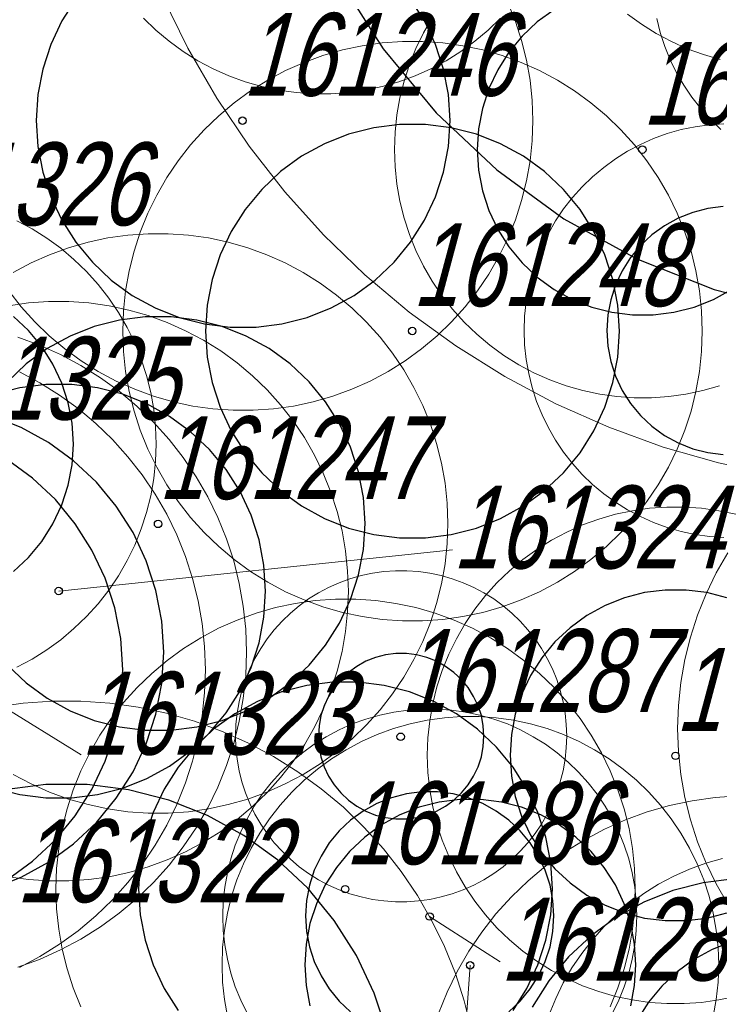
# Model space of a CAD drawing. Header units: metres. Extents: x 7419449 to 7420144, y 5549519 to 5549653.
# Tile 19 of 67: x 7419482 to 7419490, y 5549542 to 5549554. Entities that reach past the tile are written whole.
import ezdxf
from ezdxf.enums import TextEntityAlignment as Align

# ---------------------------------------------------------------- set-up
doc = ezdxf.new("R2010")
doc.units = ezdxf.units.M
doc.layers.add('_4_korony', color=7, linetype='Continuous', lineweight=25, true_color=0x7aa300)
doc.layers.add('_4_NUMERY_PIKIET', color=7, linetype='Continuous', lineweight=15)
doc.layers.add('_4_SOD', color=30, linetype='Continuous', lineweight=20)
doc.layers.add('_4_PUNKT_INWENTARYZACYJNY', color=7, linetype='Continuous')
doc.styles.add('STANDARD-Working1250', font='arial.ttf', dxfattribs={"height": 2.5})

msp = doc.modelspace()

# ---------------------------------------------------------------- linework, layer by layer
at = {"layer": '_4_korony', "linetype": 'Continuous', "flags": 128}
for points in [[(7419490.961, 5549566.277), (7419489.988, 5549566.027), (7419489.054, 5549565.658), (7419488.173, 5549565.174), (7419487.361, 5549564.583), (7419486.628, 5549563.895), (7419485.988, 5549563.121), (7419485.45, 5549562.273), (7419485.022, 5549561.364), (7419484.711, 5549560.409), (7419484.523, 5549559.422), (7419484.46, 5549558.419), (7419484.523, 5549557.416), (7419484.711, 5549556.429), (7419485.022, 5549555.474), (7419485.45, 5549554.565), (7419485.988, 5549553.717), (7419486.628, 5549552.943), (7419487.361, 5549552.255), (7419488.173, 5549551.664), (7419489.054, 5549551.18), (7419489.988, 5549550.811), (7419490.961, 5549550.561)], [(7419482.275, 5549554.32), (7419482.107, 5549554.055), (7419481.974, 5549553.771), (7419481.877, 5549553.473), (7419481.818, 5549553.164), (7419481.798, 5549552.851), (7419481.818, 5549552.538), (7419481.877, 5549552.229), (7419481.974, 5549551.931), (7419482.107, 5549551.647), (7419482.275, 5549551.382), (7419482.476, 5549551.14), (7419482.704, 5549550.925), (7419482.958, 5549550.74), (7419483.234, 5549550.589), (7419483.525, 5549550.473), (7419483.83, 5549550.395), (7419484.141, 5549550.356), (7419484.455, 5549550.356), (7419484.766, 5549550.395), (7419485.071, 5549550.473), (7419485.362, 5549550.589), (7419485.638, 5549550.74), (7419485.892, 5549550.925), (7419486.12, 5549551.14), (7419486.321, 5549551.382), (7419486.489, 5549551.647), (7419486.622, 5549551.931), (7419486.719, 5549552.229), (7419486.778, 5549552.538), (7419486.798, 5549552.851), (7419486.778, 5549553.164), (7419486.719, 5549553.473), (7419486.622, 5549553.771), (7419486.489, 5549554.055), (7419486.321, 5549554.32)], [(7419488.054, 5549554.19), (7419487.851, 5549554.042), (7419487.668, 5549553.87), (7419487.508, 5549553.677), (7419487.373, 5549553.465), (7419487.266, 5549553.237), (7419487.189, 5549552.998), (7419487.142, 5549552.752), (7419487.126, 5549552.501), (7419487.142, 5549552.25), (7419487.189, 5549552.004), (7419487.266, 5549551.765), (7419487.373, 5549551.537), (7419487.508, 5549551.325), (7419487.668, 5549551.132), (7419487.851, 5549550.96), (7419488.054, 5549550.812), (7419488.274, 5549550.691), (7419488.508, 5549550.599), (7419488.751, 5549550.536), (7419489, 5549550.505), (7419489.252, 5549550.505), (7419489.501, 5549550.536), (7419489.744, 5549550.599), (7419489.978, 5549550.691), (7419490.198, 5549550.812)], [(7419490.098, 5549551.812), (7419489.911, 5549551.788), (7419489.728, 5549551.742), (7419489.553, 5549551.672), (7419489.388, 5549551.581), (7419489.236, 5549551.471), (7419489.099, 5549551.342), (7419488.978, 5549551.197), (7419488.878, 5549551.038), (7419488.797, 5549550.867), (7419488.739, 5549550.688), (7419488.704, 5549550.503), (7419488.692, 5549550.315), (7419488.704, 5549550.127), (7419488.739, 5549549.942), (7419488.797, 5549549.763), (7419488.878, 5549549.592), (7419488.978, 5549549.433), (7419489.099, 5549549.288), (7419489.236, 5549549.159), (7419489.388, 5549549.049), (7419489.553, 5549548.958), (7419489.728, 5549548.888), (7419489.911, 5549548.842), (7419490.098, 5549548.818)], [(7419481.449, 5549546.275), (7419481.677, 5549546.06), (7419481.931, 5549545.875), (7419482.207, 5549545.724), (7419482.498, 5549545.608), (7419482.803, 5549545.53), (7419483.114, 5549545.491), (7419483.428, 5549545.491), (7419483.739, 5549545.53), (7419484.044, 5549545.608), (7419484.335, 5549545.724), (7419484.611, 5549545.875), (7419484.865, 5549546.06), (7419485.093, 5549546.275), (7419485.294, 5549546.517), (7419485.462, 5549546.782), (7419485.595, 5549547.066), (7419485.692, 5549547.364), (7419485.751, 5549547.673), (7419485.771, 5549547.986), (7419485.751, 5549548.299), (7419485.692, 5549548.608), (7419485.595, 5549548.906), (7419485.462, 5549549.19), (7419485.294, 5549549.455), (7419485.093, 5549549.697), (7419484.865, 5549549.912), (7419484.611, 5549550.097), (7419484.335, 5549550.248), (7419484.044, 5549550.364), (7419483.739, 5549550.442), (7419483.428, 5549550.481), (7419483.114, 5549550.481), (7419482.803, 5549550.442), (7419482.498, 5549550.364), (7419482.207, 5549550.248), (7419481.931, 5549550.097), (7419481.677, 5549549.912), (7419481.449, 5549549.697)], [(7419481.522, 5549547.404), (7419481.705, 5549547.576), (7419481.865, 5549547.769), (7419482, 5549547.981), (7419482.107, 5549548.209), (7419482.184, 5549548.448), (7419482.231, 5549548.694), (7419482.247, 5549548.945), (7419482.231, 5549549.196), (7419482.184, 5549549.442), (7419482.107, 5549549.681), (7419482, 5549549.909), (7419481.865, 5549550.121), (7419481.705, 5549550.314), (7419481.522, 5549550.486)], [(7419481.296, 5549544.789), (7419481.601, 5549544.711), (7419481.912, 5549544.672), (7419482.226, 5549544.672), (7419482.537, 5549544.711), (7419482.842, 5549544.789), (7419483.133, 5549544.905), (7419483.409, 5549545.056), (7419483.663, 5549545.241), (7419483.891, 5549545.456), (7419484.092, 5549545.698), (7419484.26, 5549545.963), (7419484.393, 5549546.247), (7419484.49, 5549546.545), (7419484.549, 5549546.854), (7419484.569, 5549547.167), (7419484.549, 5549547.48), (7419484.49, 5549547.789), (7419484.393, 5549548.087), (7419484.26, 5549548.371), (7419484.092, 5549548.636), (7419483.891, 5549548.878), (7419483.663, 5549549.093), (7419483.409, 5549549.278), (7419483.133, 5549549.429), (7419482.842, 5549549.545), (7419482.537, 5549549.623), (7419482.226, 5549549.662), (7419481.912, 5549549.662), (7419481.601, 5549549.623), (7419481.296, 5549549.545)], [(7419481.265, 5549543.577), (7419481.615, 5549543.716), (7419481.945, 5549543.897), (7419482.25, 5549544.118), (7419482.525, 5549544.376), (7419482.765, 5549544.667), (7419482.967, 5549544.985), (7419483.127, 5549545.326), (7419483.244, 5549545.684), (7419483.314, 5549546.054), (7419483.338, 5549546.43), (7419483.314, 5549546.806), (7419483.244, 5549547.176), (7419483.127, 5549547.534), (7419482.967, 5549547.875), (7419482.765, 5549548.193), (7419482.525, 5549548.484), (7419482.25, 5549548.742), (7419481.945, 5549548.963), (7419481.615, 5549549.144), (7419481.265, 5549549.283)], [(7419481.449, 5549543.687), (7419481.754, 5549543.908), (7419482.029, 5549544.166), (7419482.269, 5549544.457), (7419482.471, 5549544.775), (7419482.631, 5549545.116), (7419482.748, 5549545.474), (7419482.818, 5549545.844), (7419482.842, 5549546.22), (7419482.818, 5549546.596), (7419482.748, 5549546.966), (7419482.631, 5549547.324), (7419482.471, 5549547.665), (7419482.269, 5549547.983), (7419482.029, 5549548.274), (7419481.754, 5549548.532), (7419481.449, 5549548.753)], [(7419490.14, 5549547.088), (7419489.897, 5549547.151), (7419489.648, 5549547.182), (7419489.396, 5549547.182), (7419489.147, 5549547.151), (7419488.904, 5549547.088), (7419488.67, 5549546.996), (7419488.45, 5549546.875), (7419488.247, 5549546.727), (7419488.064, 5549546.555), (7419487.904, 5549546.362), (7419487.769, 5549546.15), (7419487.662, 5549545.922), (7419487.585, 5549545.683), (7419487.538, 5549545.437), (7419487.522, 5549545.186), (7419487.538, 5549544.935), (7419487.585, 5549544.689), (7419487.662, 5549544.45), (7419487.769, 5549544.222), (7419487.904, 5549544.01), (7419488.064, 5549543.817), (7419488.247, 5549543.645), (7419488.45, 5549543.497), (7419488.67, 5549543.376), (7419488.904, 5549543.284), (7419489.147, 5549543.221), (7419489.396, 5549543.19), (7419489.648, 5549543.19), (7419489.897, 5549543.221), (7419490.14, 5549543.284)], [(7419487.558, 5549542.105), (7419487.726, 5549542.37), (7419487.859, 5549542.654), (7419487.956, 5549542.952), (7419488.015, 5549543.261), (7419488.035, 5549543.574), (7419488.015, 5549543.887), (7419487.956, 5549544.196), (7419487.859, 5549544.494), (7419487.726, 5549544.778), (7419487.558, 5549545.043), (7419487.357, 5549545.285), (7419487.129, 5549545.5), (7419486.875, 5549545.685), (7419486.599, 5549545.836), (7419486.308, 5549545.952), (7419486.003, 5549546.03), (7419485.692, 5549546.069), (7419485.378, 5549546.069), (7419485.067, 5549546.03), (7419484.762, 5549545.952), (7419484.471, 5549545.836), (7419484.195, 5549545.685), (7419483.941, 5549545.5), (7419483.713, 5549545.285), (7419483.512, 5549545.043), (7419483.344, 5549544.778), (7419483.211, 5549544.494), (7419483.114, 5549544.196), (7419483.055, 5549543.887), (7419483.035, 5549543.574), (7419483.055, 5549543.261), (7419483.114, 5549542.952), (7419483.211, 5549542.654), (7419483.344, 5549542.37), (7419483.512, 5549542.105)], [(7419486.037, 5549541.837), (7419485.882, 5549542.314), (7419485.668, 5549542.769), (7419485.399, 5549543.193), (7419485.079, 5549543.58), (7419484.713, 5549543.924), (7419484.306, 5549544.219), (7419483.866, 5549544.461), (7419483.399, 5549544.646), (7419482.913, 5549544.771), (7419482.414, 5549544.834), (7419481.912, 5549544.834), (7419481.413, 5549544.771), (7419480.927, 5549544.646), (7419480.46, 5549544.461), (7419480.02, 5549544.219), (7419479.613, 5549543.924), (7419479.247, 5549543.58), (7419478.927, 5549543.193), (7419478.658, 5549542.769), (7419478.444, 5549542.314), (7419478.289, 5549541.837)], [(7419487.508, 5549542.09), (7419487.645, 5549542.219), (7419487.766, 5549542.364), (7419487.866, 5549542.523), (7419487.947, 5549542.694), (7419488.005, 5549542.873), (7419488.04, 5549543.058), (7419488.052, 5549543.246), (7419488.04, 5549543.434), (7419488.005, 5549543.619), (7419487.947, 5549543.798), (7419487.866, 5549543.969), (7419487.766, 5549544.128), (7419487.645, 5549544.273), (7419487.508, 5549544.402), (7419487.356, 5549544.512), (7419487.191, 5549544.603), (7419487.016, 5549544.673), (7419486.833, 5549544.719), (7419486.646, 5549544.743), (7419486.458, 5549544.743), (7419486.271, 5549544.719), (7419486.088, 5549544.673), (7419485.913, 5549544.603), (7419485.748, 5549544.512), (7419485.596, 5549544.402), (7419485.459, 5549544.273), (7419485.338, 5549544.128), (7419485.238, 5549543.969), (7419485.157, 5549543.798), (7419485.099, 5549543.619), (7419485.064, 5549543.434), (7419485.052, 5549543.246), (7419485.064, 5549543.058), (7419485.099, 5549542.873), (7419485.157, 5549542.694), (7419485.238, 5549542.523), (7419485.338, 5549542.364), (7419485.459, 5549542.219), (7419485.596, 5549542.09)], [(7419488.979, 5549542.159), (7419489.026, 5549542.405), (7419489.042, 5549542.656), (7419489.026, 5549542.907), (7419488.979, 5549543.153), (7419488.902, 5549543.392), (7419488.795, 5549543.62), (7419488.66, 5549543.832), (7419488.5, 5549544.025), (7419488.317, 5549544.197), (7419488.114, 5549544.345), (7419487.894, 5549544.466), (7419487.66, 5549544.558), (7419487.417, 5549544.621), (7419487.168, 5549544.652), (7419486.916, 5549544.652), (7419486.667, 5549544.621), (7419486.424, 5549544.558), (7419486.19, 5549544.466), (7419485.97, 5549544.345), (7419485.767, 5549544.197), (7419485.584, 5549544.025), (7419485.424, 5549543.832), (7419485.289, 5549543.62), (7419485.182, 5549543.392), (7419485.105, 5549543.153), (7419485.058, 5549542.907), (7419485.042, 5549542.656), (7419485.058, 5549542.405), (7419485.105, 5549542.159)], [(7419490.228, 5549543.693), (7419489.854, 5549543.646), (7419489.489, 5549543.552), (7419489.139, 5549543.413), (7419488.809, 5549543.232), (7419488.504, 5549543.011), (7419488.229, 5549542.753), (7419487.989, 5549542.462), (7419487.787, 5549542.144)], [(7419490.196, 5549542.932), (7419489.962, 5549542.84), (7419489.742, 5549542.719), (7419489.539, 5549542.571), (7419489.356, 5549542.399), (7419489.196, 5549542.206), (7419489.061, 5549541.994), (7419488.954, 5549541.766), (7419488.877, 5549541.527), (7419488.83, 5549541.281), (7419488.814, 5549541.03), (7419488.83, 5549540.779), (7419488.877, 5549540.533), (7419488.954, 5549540.294), (7419489.061, 5549540.066), (7419489.196, 5549539.854), (7419489.356, 5549539.661), (7419489.539, 5549539.489), (7419489.742, 5549539.341), (7419489.962, 5549539.22), (7419490.196, 5549539.128)]]:
    msp.add_lwpolyline(points, dxfattribs=at)
for points in [[(7419488.844, 5549550.308), (7419488.824, 5549550.621), (7419488.765, 5549550.93), (7419488.668, 5549551.228), (7419488.535, 5549551.512), (7419488.367, 5549551.777), (7419488.166, 5549552.019), (7419487.938, 5549552.234), (7419487.684, 5549552.419), (7419487.408, 5549552.57), (7419487.117, 5549552.686), (7419486.812, 5549552.764), (7419486.501, 5549552.803), (7419486.187, 5549552.803), (7419485.876, 5549552.764), (7419485.571, 5549552.686), (7419485.28, 5549552.57), (7419485.004, 5549552.419), (7419484.75, 5549552.234), (7419484.522, 5549552.019), (7419484.321, 5549551.777), (7419484.153, 5549551.512), (7419484.02, 5549551.228), (7419483.923, 5549550.93), (7419483.864, 5549550.621), (7419483.844, 5549550.308), (7419483.864, 5549549.995), (7419483.923, 5549549.686), (7419484.02, 5549549.388), (7419484.153, 5549549.104), (7419484.321, 5549548.839), (7419484.522, 5549548.597), (7419484.75, 5549548.382), (7419485.004, 5549548.197), (7419485.28, 5549548.046), (7419485.571, 5549547.93), (7419485.876, 5549547.852), (7419486.187, 5549547.813), (7419486.501, 5549547.813), (7419486.812, 5549547.852), (7419487.117, 5549547.93), (7419487.408, 5549548.046), (7419487.684, 5549548.197), (7419487.938, 5549548.382), (7419488.166, 5549548.597), (7419488.367, 5549548.839), (7419488.535, 5549549.104), (7419488.668, 5549549.388), (7419488.765, 5549549.686), (7419488.824, 5549549.995)], [(7419487.206, 5549545.416), (7419487.198, 5549545.541), (7419487.175, 5549545.665), (7419487.136, 5549545.784), (7419487.082, 5549545.898), (7419487.015, 5549546.004), (7419486.935, 5549546.101), (7419486.843, 5549546.187), (7419486.742, 5549546.26), (7419486.632, 5549546.321), (7419486.515, 5549546.367), (7419486.393, 5549546.398), (7419486.269, 5549546.414), (7419486.143, 5549546.414), (7419486.019, 5549546.398), (7419485.897, 5549546.367), (7419485.78, 5549546.321), (7419485.67, 5549546.26), (7419485.569, 5549546.187), (7419485.477, 5549546.101), (7419485.397, 5549546.004), (7419485.33, 5549545.898), (7419485.276, 5549545.784), (7419485.237, 5549545.665), (7419485.214, 5549545.541), (7419485.206, 5549545.416), (7419485.214, 5549545.291), (7419485.237, 5549545.167), (7419485.276, 5549545.048), (7419485.33, 5549544.934), (7419485.397, 5549544.828), (7419485.477, 5549544.731), (7419485.569, 5549544.645), (7419485.67, 5549544.572), (7419485.78, 5549544.511), (7419485.897, 5549544.465), (7419486.019, 5549544.434), (7419486.143, 5549544.418), (7419486.269, 5549544.418), (7419486.393, 5549544.434), (7419486.515, 5549544.465), (7419486.632, 5549544.511), (7419486.742, 5549544.572), (7419486.843, 5549544.645), (7419486.935, 5549544.731), (7419487.015, 5549544.828), (7419487.082, 5549544.934), (7419487.136, 5549545.048), (7419487.175, 5549545.167), (7419487.198, 5549545.291)]]:
    msp.add_lwpolyline(points, close=True, dxfattribs=at)
at = {"layer": '_4_NUMERY_PIKIET'}
msp.add_line((7419487.04, 5549542.65), (7419486.894, 5549540.66), dxfattribs=at)
for points in [[(7419482.07, 5549547.17), (7419486.826, 5549547.668)], [(7419480.33, 5549546.43), (7419482.339, 5549545.19)], [(7419486.55, 5549543.24), (7419487.403, 5549542.692)]]:
    msp.add_lwpolyline(points, dxfattribs=at)
at = {"layer": '_4_PUNKT_INWENTARYZACYJNY'}
for centre in [(7419484.29, 5549552.85), (7419489.12, 5549552.5), (7419486.34, 5549550.31), (7419483.27, 5549547.98), (7419482.07, 5549547.17), (7419486.2, 5549545.41), (7419489.52, 5549545.18), (7419485.53, 5549543.57), (7419486.55, 5549543.24), (7419487.04, 5549542.65)]:
    msp.add_circle(centre, 0.045, dxfattribs=at)
at = {"layer": '_4_SOD', "flags": 128}
for points in [[(7419483.325, 5549554.352), (7419483.631, 5549553.724), (7419483.98, 5549553.12), (7419484.37, 5549552.541), (7419484.8, 5549551.991), (7419485.267, 5549551.472), (7419485.769, 5549550.988), (7419486.303, 5549550.539), (7419486.868, 5549550.129), (7419487.46, 5549549.759), (7419488.076, 5549549.431), (7419488.714, 5549549.147), (7419489.37, 5549548.908), (7419490.041, 5549548.716), (7419490.724, 5549548.571)], [(7419481.466, 5549550.794), (7419481.617, 5549550.601), (7419481.78, 5549550.42), (7419481.956, 5549550.25), (7419482.143, 5549550.093), (7419482.341, 5549549.949), (7419482.548, 5549549.82), (7419482.764, 5549549.705), (7419482.987, 5549549.606), (7419483.216, 5549549.522), (7419483.451, 5549549.455), (7419483.69, 5549549.404), (7419483.932, 5549549.37), (7419484.176, 5549549.353), (7419484.42, 5549549.353), (7419484.664, 5549549.37), (7419484.906, 5549549.404), (7419485.145, 5549549.455), (7419485.38, 5549549.522), (7419485.609, 5549549.606), (7419485.832, 5549549.705), (7419486.048, 5549549.82), (7419486.255, 5549549.949), (7419486.453, 5549550.093), (7419486.64, 5549550.25), (7419486.816, 5549550.42), (7419486.979, 5549550.601), (7419487.13, 5549550.794), (7419487.266, 5549550.996), (7419487.388, 5549551.208), (7419487.495, 5549551.427), (7419487.587, 5549551.654), (7419487.662, 5549551.886), (7419487.722, 5549552.123), (7419487.764, 5549552.364), (7419487.789, 5549552.607), (7419487.798, 5549552.851), (7419487.789, 5549553.095), (7419487.764, 5549553.338), (7419487.722, 5549553.579), (7419487.662, 5549553.816), (7419487.587, 5549554.048), (7419487.495, 5549554.275)], [(7419488.94, 5549554.136), (7419489.109, 5549554.013), (7419489.287, 5549553.902), (7419489.472, 5549553.804), (7419489.663, 5549553.718), (7419489.86, 5549553.647), (7419490.061, 5549553.589)], [(7419483.092, 5549554.088), (7419483.243, 5549553.943), (7419483.403, 5549553.808), (7419483.572, 5549553.685), (7419483.75, 5549553.574), (7419483.935, 5549553.476), (7419484.126, 5549553.39), (7419484.323, 5549553.319), (7419484.524, 5549553.261), (7419484.729, 5549553.218), (7419484.936, 5549553.188), (7419485.145, 5549553.174), (7419485.355, 5549553.174), (7419485.564, 5549553.188), (7419485.771, 5549553.218), (7419485.976, 5549553.261), (7419486.177, 5549553.319), (7419486.374, 5549553.39), (7419486.565, 5549553.476), (7419486.75, 5549553.574), (7419486.928, 5549553.685), (7419487.097, 5549553.808), (7419487.257, 5549553.943), (7419487.408, 5549554.088)], [(7419486.582, 5549554.091), (7419486.477, 5549553.909), (7419486.385, 5549553.721), (7419486.307, 5549553.527), (7419486.242, 5549553.328), (7419486.192, 5549553.125), (7419486.155, 5549552.919), (7419486.133, 5549552.71), (7419486.126, 5549552.501), (7419486.133, 5549552.292), (7419486.155, 5549552.083), (7419486.192, 5549551.877), (7419486.242, 5549551.674), (7419486.307, 5549551.475), (7419486.385, 5549551.281), (7419486.477, 5549551.093), (7419486.582, 5549550.911), (7419486.699, 5549550.738), (7419486.828, 5549550.573), (7419486.968, 5549550.417), (7419487.119, 5549550.272), (7419487.279, 5549550.137), (7419487.448, 5549550.014), (7419487.626, 5549549.903), (7419487.811, 5549549.805), (7419488.002, 5549549.719), (7419488.199, 5549549.648), (7419488.4, 5549549.59), (7419488.605, 5549549.547), (7419488.812, 5549549.517), (7419489.021, 5549549.503), (7419489.231, 5549549.503), (7419489.44, 5549549.517), (7419489.647, 5549549.547), (7419489.852, 5549549.59), (7419490.053, 5549549.648)], [(7419489.295, 5549554.082), (7419489.337, 5549553.913), (7419489.391, 5549553.747), (7419489.456, 5549553.585), (7419489.533, 5549553.428), (7419489.62, 5549553.277), (7419489.717, 5549553.133), (7419489.825, 5549552.995), (7419489.942, 5549552.865), (7419490.067, 5549552.744)], [(7419490.105, 5549552.813), (7419489.931, 5549552.801), (7419489.758, 5549552.777), (7419489.587, 5549552.741), (7419489.419, 5549552.693), (7419489.255, 5549552.633), (7419489.096, 5549552.562), (7419488.942, 5549552.48), (7419488.794, 5549552.388), (7419488.653, 5549552.285), (7419488.519, 5549552.173), (7419488.394, 5549552.052), (7419488.277, 5549551.922), (7419488.169, 5549551.784), (7419488.072, 5549551.64), (7419487.985, 5549551.489), (7419487.908, 5549551.332), (7419487.843, 5549551.17), (7419487.789, 5549551.004), (7419487.747, 5549550.835), (7419487.716, 5549550.663), (7419487.698, 5549550.489), (7419487.692, 5549550.315), (7419487.698, 5549550.141), (7419487.716, 5549549.967), (7419487.747, 5549549.795), (7419487.789, 5549549.626), (7419487.843, 5549549.46), (7419487.908, 5549549.298), (7419487.985, 5549549.141), (7419488.072, 5549548.99), (7419488.169, 5549548.846), (7419488.277, 5549548.708), (7419488.394, 5549548.578), (7419488.519, 5549548.457), (7419488.653, 5549548.345), (7419488.794, 5549548.242), (7419488.942, 5549548.15), (7419489.096, 5549548.068), (7419489.255, 5549547.997), (7419489.419, 5549547.937), (7419489.587, 5549547.889), (7419489.758, 5549547.853), (7419489.931, 5549547.829), (7419490.105, 5549547.817)], [(7419481.562, 5549546.249), (7419481.747, 5549546.347), (7419481.925, 5549546.458), (7419482.094, 5549546.581), (7419482.254, 5549546.716), (7419482.405, 5549546.861), (7419482.545, 5549547.017), (7419482.674, 5549547.182), (7419482.791, 5549547.355), (7419482.896, 5549547.537), (7419482.988, 5549547.725), (7419483.066, 5549547.919), (7419483.131, 5549548.118), (7419483.181, 5549548.321), (7419483.218, 5549548.527), (7419483.24, 5549548.736), (7419483.247, 5549548.945), (7419483.24, 5549549.154), (7419483.218, 5549549.363), (7419483.181, 5549549.569), (7419483.131, 5549549.772), (7419483.066, 5549549.971), (7419482.988, 5549550.165), (7419482.896, 5549550.353), (7419482.791, 5549550.535), (7419482.674, 5549550.708), (7419482.545, 5549550.873), (7419482.405, 5549551.029), (7419482.254, 5549551.174), (7419482.094, 5549551.309), (7419481.925, 5549551.432), (7419481.747, 5549551.543), (7419481.562, 5549551.641)], [(7419481.521, 5549544.955), (7419481.737, 5549544.84), (7419481.96, 5549544.741), (7419482.189, 5549544.657), (7419482.424, 5549544.59), (7419482.663, 5549544.539), (7419482.905, 5549544.505), (7419483.149, 5549544.488), (7419483.393, 5549544.488), (7419483.637, 5549544.505), (7419483.879, 5549544.539), (7419484.118, 5549544.59), (7419484.353, 5549544.657), (7419484.582, 5549544.741), (7419484.805, 5549544.84), (7419485.021, 5549544.955), (7419485.228, 5549545.084), (7419485.426, 5549545.228), (7419485.613, 5549545.385), (7419485.789, 5549545.555), (7419485.952, 5549545.736), (7419486.103, 5549545.929), (7419486.239, 5549546.131), (7419486.361, 5549546.343), (7419486.468, 5549546.562), (7419486.56, 5549546.789), (7419486.635, 5549547.021), (7419486.695, 5549547.258), (7419486.737, 5549547.499), (7419486.762, 5549547.742), (7419486.771, 5549547.986), (7419486.762, 5549548.23), (7419486.737, 5549548.473), (7419486.695, 5549548.714), (7419486.635, 5549548.951), (7419486.56, 5549549.183), (7419486.468, 5549549.41), (7419486.361, 5549549.629), (7419486.239, 5549549.841), (7419486.103, 5549550.043), (7419485.952, 5549550.236), (7419485.789, 5549550.417), (7419485.613, 5549550.587), (7419485.426, 5549550.744), (7419485.228, 5549550.888), (7419485.021, 5549551.017), (7419484.805, 5549551.132), (7419484.582, 5549551.231), (7419484.353, 5549551.315), (7419484.118, 5549551.382), (7419483.879, 5549551.433), (7419483.637, 5549551.467), (7419483.393, 5549551.484), (7419483.149, 5549551.484), (7419482.905, 5549551.467), (7419482.663, 5549551.433), (7419482.424, 5549551.382), (7419482.189, 5549551.315), (7419481.96, 5549551.231), (7419481.737, 5549551.132), (7419481.521, 5549551.017)], [(7419481.461, 5549543.72), (7419481.703, 5549543.686), (7419481.947, 5549543.669), (7419482.191, 5549543.669), (7419482.435, 5549543.686), (7419482.677, 5549543.72), (7419482.916, 5549543.771), (7419483.151, 5549543.838), (7419483.38, 5549543.922), (7419483.603, 5549544.021), (7419483.819, 5549544.136), (7419484.026, 5549544.265), (7419484.224, 5549544.409), (7419484.411, 5549544.566), (7419484.587, 5549544.736), (7419484.75, 5549544.917), (7419484.901, 5549545.11), (7419485.037, 5549545.312), (7419485.159, 5549545.524), (7419485.266, 5549545.743), (7419485.358, 5549545.97), (7419485.433, 5549546.202), (7419485.493, 5549546.439), (7419485.535, 5549546.68), (7419485.56, 5549546.923), (7419485.569, 5549547.167), (7419485.56, 5549547.411), (7419485.535, 5549547.654), (7419485.493, 5549547.895), (7419485.433, 5549548.132), (7419485.358, 5549548.364), (7419485.266, 5549548.591), (7419485.159, 5549548.81), (7419485.037, 5549549.022), (7419484.901, 5549549.224), (7419484.75, 5549549.417), (7419484.587, 5549549.598), (7419484.411, 5549549.768), (7419484.224, 5549549.925), (7419484.026, 5549550.069), (7419483.819, 5549550.198), (7419483.603, 5549550.313), (7419483.38, 5549550.412), (7419483.151, 5549550.496), (7419482.916, 5549550.563), (7419482.677, 5549550.614), (7419482.435, 5549550.648), (7419482.191, 5549550.665), (7419481.947, 5549550.665), (7419481.703, 5549550.648), (7419481.461, 5549550.614)], [(7419481.574, 5549542.626), (7419481.836, 5549542.721), (7419482.091, 5549542.835), (7419482.338, 5549542.966), (7419482.575, 5549543.114), (7419482.801, 5549543.278), (7419483.015, 5549543.457), (7419483.215, 5549543.651), (7419483.402, 5549543.859), (7419483.574, 5549544.079), (7419483.73, 5549544.31), (7419483.87, 5549544.552), (7419483.992, 5549544.803), (7419484.097, 5549545.062), (7419484.183, 5549545.327), (7419484.251, 5549545.598), (7419484.299, 5549545.873), (7419484.328, 5549546.151), (7419484.338, 5549546.43), (7419484.328, 5549546.709), (7419484.299, 5549546.987), (7419484.251, 5549547.262), (7419484.183, 5549547.533), (7419484.097, 5549547.798), (7419483.992, 5549548.057), (7419483.87, 5549548.308), (7419483.73, 5549548.55), (7419483.574, 5549548.781), (7419483.402, 5549549.001), (7419483.215, 5549549.209), (7419483.015, 5549549.403), (7419482.801, 5549549.582), (7419482.575, 5549549.746), (7419482.338, 5549549.894), (7419482.091, 5549550.025), (7419481.836, 5549550.139), (7419481.574, 5549550.234)], [(7419481.595, 5549542.625), (7419481.842, 5549542.756), (7419482.079, 5549542.904), (7419482.305, 5549543.068), (7419482.519, 5549543.247), (7419482.719, 5549543.441), (7419482.906, 5549543.649), (7419483.078, 5549543.869), (7419483.234, 5549544.1), (7419483.374, 5549544.342), (7419483.496, 5549544.593), (7419483.601, 5549544.852), (7419483.687, 5549545.117), (7419483.755, 5549545.388), (7419483.803, 5549545.663), (7419483.832, 5549545.941), (7419483.842, 5549546.22), (7419483.832, 5549546.499), (7419483.803, 5549546.777), (7419483.755, 5549547.052), (7419483.687, 5549547.323), (7419483.601, 5549547.588), (7419483.496, 5549547.847), (7419483.374, 5549548.098), (7419483.234, 5549548.34), (7419483.078, 5549548.571), (7419482.906, 5549548.791), (7419482.719, 5549548.999), (7419482.519, 5549549.193), (7419482.305, 5549549.372), (7419482.079, 5549549.536), (7419481.842, 5549549.684), (7419481.595, 5549549.815)], [(7419490.248, 5549548.097), (7419490.043, 5549548.14), (7419489.836, 5549548.17), (7419489.627, 5549548.184), (7419489.417, 5549548.184), (7419489.208, 5549548.17), (7419489.001, 5549548.14), (7419488.796, 5549548.097), (7419488.595, 5549548.039), (7419488.398, 5549547.968), (7419488.207, 5549547.882), (7419488.022, 5549547.784), (7419487.844, 5549547.673), (7419487.675, 5549547.55), (7419487.515, 5549547.415), (7419487.364, 5549547.27), (7419487.224, 5549547.114), (7419487.095, 5549546.949), (7419486.978, 5549546.776), (7419486.873, 5549546.594), (7419486.781, 5549546.406), (7419486.703, 5549546.212), (7419486.638, 5549546.013), (7419486.588, 5549545.81), (7419486.551, 5549545.604), (7419486.529, 5549545.395), (7419486.522, 5549545.186), (7419486.529, 5549544.977), (7419486.551, 5549544.768), (7419486.588, 5549544.562), (7419486.638, 5549544.359), (7419486.703, 5549544.16), (7419486.781, 5549543.966), (7419486.873, 5549543.778), (7419486.978, 5549543.596), (7419487.095, 5549543.423), (7419487.224, 5549543.258), (7419487.364, 5549543.102), (7419487.515, 5549542.957), (7419487.675, 5549542.822), (7419487.844, 5549542.699), (7419488.022, 5549542.588), (7419488.207, 5549542.49), (7419488.398, 5549542.404), (7419488.595, 5549542.333), (7419488.796, 5549542.275), (7419489.001, 5549542.232), (7419489.208, 5549542.202), (7419489.417, 5549542.188), (7419489.627, 5549542.188), (7419489.836, 5549542.202), (7419490.043, 5549542.232), (7419490.248, 5549542.275)], [(7419490.153, 5549547.63), (7419490.013, 5549547.388), (7419489.891, 5549547.137), (7419489.786, 5549546.878), (7419489.7, 5549546.613), (7419489.632, 5549546.342), (7419489.584, 5549546.067), (7419489.555, 5549545.789), (7419489.545, 5549545.51), (7419489.555, 5549545.231), (7419489.584, 5549544.953), (7419489.632, 5549544.678), (7419489.7, 5549544.407), (7419489.786, 5549544.142), (7419489.891, 5549543.883), (7419490.013, 5549543.632), (7419490.153, 5549543.39)], [(7419488.732, 5549542.15), (7419488.824, 5549542.377), (7419488.899, 5549542.609), (7419488.959, 5549542.846), (7419489.001, 5549543.087), (7419489.026, 5549543.33), (7419489.035, 5549543.574), (7419489.026, 5549543.818), (7419489.001, 5549544.061), (7419488.959, 5549544.302), (7419488.899, 5549544.539), (7419488.824, 5549544.771), (7419488.732, 5549544.998), (7419488.625, 5549545.217), (7419488.503, 5549545.429), (7419488.367, 5549545.631), (7419488.216, 5549545.824), (7419488.053, 5549546.005), (7419487.877, 5549546.175), (7419487.69, 5549546.332), (7419487.492, 5549546.476), (7419487.285, 5549546.605), (7419487.069, 5549546.72), (7419486.846, 5549546.819), (7419486.617, 5549546.903), (7419486.382, 5549546.97), (7419486.143, 5549547.021), (7419485.901, 5549547.055), (7419485.657, 5549547.072), (7419485.413, 5549547.072), (7419485.169, 5549547.055), (7419484.927, 5549547.021), (7419484.688, 5549546.97), (7419484.453, 5549546.903), (7419484.224, 5549546.819), (7419484.001, 5549546.72), (7419483.785, 5549546.605), (7419483.578, 5549546.476), (7419483.38, 5549546.332), (7419483.193, 5549546.175), (7419483.017, 5549546.005), (7419482.854, 5549545.824), (7419482.703, 5549545.631), (7419482.567, 5549545.429), (7419482.445, 5549545.217), (7419482.338, 5549544.998), (7419482.246, 5549544.771), (7419482.171, 5549544.539), (7419482.111, 5549544.302), (7419482.069, 5549544.061), (7419482.044, 5549543.818), (7419482.035, 5549543.574), (7419482.044, 5549543.33), (7419482.069, 5549543.087), (7419482.111, 5549542.846), (7419482.171, 5549542.609), (7419482.246, 5549542.377), (7419482.338, 5549542.15)], [(7419487.054, 5549541.882), (7419486.969, 5549542.22), (7419486.861, 5549542.552), (7419486.731, 5549542.876), (7419486.578, 5549543.189), (7419486.403, 5549543.492), (7419486.208, 5549543.781), (7419485.993, 5549544.056), (7419485.76, 5549544.315), (7419485.509, 5549544.558), (7419485.241, 5549544.782), (7419484.959, 5549544.987), (7419484.663, 5549545.172), (7419484.355, 5549545.336), (7419484.036, 5549545.478), (7419483.708, 5549545.597), (7419483.373, 5549545.693), (7419483.031, 5549545.766), (7419482.686, 5549545.815), (7419482.337, 5549545.839), (7419481.989, 5549545.839), (7419481.64, 5549545.815), (7419481.295, 5549545.766)], [(7419488.759, 5549542.072), (7419488.836, 5549542.229), (7419488.901, 5549542.391), (7419488.955, 5549542.557), (7419488.997, 5549542.726), (7419489.028, 5549542.898), (7419489.046, 5549543.072), (7419489.052, 5549543.246), (7419489.046, 5549543.42), (7419489.028, 5549543.594), (7419488.997, 5549543.766), (7419488.955, 5549543.935), (7419488.901, 5549544.101), (7419488.836, 5549544.263), (7419488.759, 5549544.42), (7419488.672, 5549544.571), (7419488.575, 5549544.715), (7419488.467, 5549544.853), (7419488.35, 5549544.983), (7419488.225, 5549545.104), (7419488.091, 5549545.216), (7419487.95, 5549545.319), (7419487.802, 5549545.411), (7419487.648, 5549545.493), (7419487.489, 5549545.564), (7419487.325, 5549545.624), (7419487.157, 5549545.672), (7419486.986, 5549545.708), (7419486.813, 5549545.732), (7419486.639, 5549545.744), (7419486.465, 5549545.744), (7419486.291, 5549545.732), (7419486.118, 5549545.708), (7419485.947, 5549545.672), (7419485.779, 5549545.624), (7419485.615, 5549545.564), (7419485.456, 5549545.493), (7419485.302, 5549545.411), (7419485.154, 5549545.319), (7419485.013, 5549545.216), (7419484.879, 5549545.104), (7419484.754, 5549544.983), (7419484.637, 5549544.853), (7419484.529, 5549544.715), (7419484.432, 5549544.571), (7419484.345, 5549544.42), (7419484.268, 5549544.263), (7419484.203, 5549544.101), (7419484.149, 5549543.935), (7419484.107, 5549543.766), (7419484.076, 5549543.594), (7419484.058, 5549543.42), (7419484.052, 5549543.246), (7419484.058, 5549543.072), (7419484.076, 5549542.898), (7419484.107, 5549542.726), (7419484.149, 5549542.557), (7419484.203, 5549542.391), (7419484.268, 5549542.229), (7419484.345, 5549542.072)], [(7419489.976, 5549542.032), (7419490.013, 5549542.238), (7419490.035, 5549542.447), (7419490.042, 5549542.656), (7419490.035, 5549542.865), (7419490.013, 5549543.074), (7419489.976, 5549543.28), (7419489.926, 5549543.483), (7419489.861, 5549543.682), (7419489.783, 5549543.876), (7419489.691, 5549544.064), (7419489.586, 5549544.246), (7419489.469, 5549544.419), (7419489.34, 5549544.584), (7419489.2, 5549544.74), (7419489.049, 5549544.885), (7419488.889, 5549545.02), (7419488.72, 5549545.143), (7419488.542, 5549545.254), (7419488.357, 5549545.352), (7419488.166, 5549545.438), (7419487.969, 5549545.509), (7419487.768, 5549545.567), (7419487.563, 5549545.61), (7419487.356, 5549545.64), (7419487.147, 5549545.654), (7419486.937, 5549545.654), (7419486.728, 5549545.64), (7419486.521, 5549545.61), (7419486.316, 5549545.567), (7419486.115, 5549545.509), (7419485.918, 5549545.438), (7419485.727, 5549545.352), (7419485.542, 5549545.254), (7419485.364, 5549545.143), (7419485.195, 5549545.02), (7419485.035, 5549544.885), (7419484.884, 5549544.74), (7419484.744, 5549544.584), (7419484.615, 5549544.419), (7419484.498, 5549544.246), (7419484.393, 5549544.064), (7419484.301, 5549543.876), (7419484.223, 5549543.682), (7419484.158, 5549543.483), (7419484.108, 5549543.28), (7419484.071, 5549543.074), (7419484.049, 5549542.865), (7419484.042, 5549542.656), (7419484.049, 5549542.447), (7419484.071, 5549542.238), (7419484.108, 5549542.032)], [(7419490.276, 5549544.697), (7419489.998, 5549544.677), (7419489.721, 5549544.638), (7419489.448, 5549544.58), (7419489.18, 5549544.503), (7419488.918, 5549544.408), (7419488.663, 5549544.294), (7419488.416, 5549544.163), (7419488.179, 5549544.015), (7419487.953, 5549543.851), (7419487.739, 5549543.672), (7419487.539, 5549543.478), (7419487.352, 5549543.27), (7419487.18, 5549543.05), (7419487.024, 5549542.819), (7419486.884, 5549542.577), (7419486.762, 5549542.326), (7419486.657, 5549542.067)], [(7419490.088, 5549543.941), (7419489.887, 5549543.883), (7419489.69, 5549543.812), (7419489.499, 5549543.726), (7419489.314, 5549543.628), (7419489.136, 5549543.517), (7419488.967, 5549543.394), (7419488.807, 5549543.259), (7419488.656, 5549543.114), (7419488.516, 5549542.958), (7419488.387, 5549542.793), (7419488.27, 5549542.62), (7419488.165, 5549542.438), (7419488.073, 5549542.25), (7419487.995, 5549542.056)]]:
    msp.add_lwpolyline(points, dxfattribs=at)
for points in [[(7419489.844, 5549550.308), (7419489.835, 5549550.552), (7419489.81, 5549550.795), (7419489.768, 5549551.036), (7419489.708, 5549551.273), (7419489.633, 5549551.505), (7419489.541, 5549551.732), (7419489.434, 5549551.951), (7419489.312, 5549552.163), (7419489.176, 5549552.365), (7419489.025, 5549552.558), (7419488.862, 5549552.739), (7419488.686, 5549552.909), (7419488.499, 5549553.066), (7419488.301, 5549553.21), (7419488.094, 5549553.339), (7419487.878, 5549553.454), (7419487.655, 5549553.553), (7419487.426, 5549553.637), (7419487.191, 5549553.704), (7419486.952, 5549553.755), (7419486.71, 5549553.789), (7419486.466, 5549553.806), (7419486.222, 5549553.806), (7419485.978, 5549553.789), (7419485.736, 5549553.755), (7419485.497, 5549553.704), (7419485.262, 5549553.637), (7419485.033, 5549553.553), (7419484.81, 5549553.454), (7419484.594, 5549553.339), (7419484.387, 5549553.21), (7419484.189, 5549553.066), (7419484.002, 5549552.909), (7419483.826, 5549552.739), (7419483.663, 5549552.558), (7419483.512, 5549552.365), (7419483.376, 5549552.163), (7419483.254, 5549551.951), (7419483.147, 5549551.732), (7419483.055, 5549551.505), (7419482.98, 5549551.273), (7419482.92, 5549551.036), (7419482.878, 5549550.795), (7419482.853, 5549550.552), (7419482.844, 5549550.308), (7419482.853, 5549550.064), (7419482.878, 5549549.821), (7419482.92, 5549549.58), (7419482.98, 5549549.343), (7419483.055, 5549549.111), (7419483.147, 5549548.884), (7419483.254, 5549548.665), (7419483.376, 5549548.453), (7419483.512, 5549548.251), (7419483.663, 5549548.058), (7419483.826, 5549547.877), (7419484.002, 5549547.707), (7419484.189, 5549547.55), (7419484.387, 5549547.406), (7419484.594, 5549547.277), (7419484.81, 5549547.162), (7419485.033, 5549547.063), (7419485.262, 5549546.979), (7419485.497, 5549546.912), (7419485.736, 5549546.861), (7419485.978, 5549546.827), (7419486.222, 5549546.81), (7419486.466, 5549546.81), (7419486.71, 5549546.827), (7419486.952, 5549546.861), (7419487.191, 5549546.912), (7419487.426, 5549546.979), (7419487.655, 5549547.063), (7419487.878, 5549547.162), (7419488.094, 5549547.277), (7419488.301, 5549547.406), (7419488.499, 5549547.55), (7419488.686, 5549547.707), (7419488.862, 5549547.877), (7419489.025, 5549548.058), (7419489.176, 5549548.251), (7419489.312, 5549548.453), (7419489.434, 5549548.665), (7419489.541, 5549548.884), (7419489.633, 5549549.111), (7419489.708, 5549549.343), (7419489.768, 5549549.58), (7419489.81, 5549549.821), (7419489.835, 5549550.064)], [(7419488.206, 5549545.416), (7419488.201, 5549545.556), (7419488.187, 5549545.694), (7419488.162, 5549545.832), (7419488.129, 5549545.967), (7419488.085, 5549546.1), (7419488.033, 5549546.229), (7419487.972, 5549546.355), (7419487.902, 5549546.476), (7419487.824, 5549546.592), (7419487.738, 5549546.702), (7419487.645, 5549546.805), (7419487.544, 5549546.902), (7419487.437, 5549546.992), (7419487.324, 5549547.074), (7419487.206, 5549547.148), (7419487.083, 5549547.214), (7419486.955, 5549547.27), (7419486.824, 5549547.318), (7419486.69, 5549547.357), (7419486.553, 5549547.386), (7419486.415, 5549547.405), (7419486.276, 5549547.415), (7419486.136, 5549547.415), (7419485.997, 5549547.405), (7419485.859, 5549547.386), (7419485.722, 5549547.357), (7419485.588, 5549547.318), (7419485.457, 5549547.27), (7419485.329, 5549547.214), (7419485.206, 5549547.148), (7419485.088, 5549547.074), (7419484.975, 5549546.992), (7419484.868, 5549546.902), (7419484.767, 5549546.805), (7419484.674, 5549546.702), (7419484.588, 5549546.592), (7419484.51, 5549546.476), (7419484.44, 5549546.355), (7419484.379, 5549546.229), (7419484.327, 5549546.1), (7419484.283, 5549545.967), (7419484.25, 5549545.832), (7419484.225, 5549545.694), (7419484.211, 5549545.556), (7419484.206, 5549545.416), (7419484.211, 5549545.276), (7419484.225, 5549545.138), (7419484.25, 5549545), (7419484.283, 5549544.865), (7419484.327, 5549544.732), (7419484.379, 5549544.603), (7419484.44, 5549544.477), (7419484.51, 5549544.356), (7419484.588, 5549544.24), (7419484.674, 5549544.13), (7419484.767, 5549544.027), (7419484.868, 5549543.93), (7419484.975, 5549543.84), (7419485.088, 5549543.758), (7419485.206, 5549543.684), (7419485.329, 5549543.618), (7419485.457, 5549543.562), (7419485.588, 5549543.514), (7419485.722, 5549543.475), (7419485.859, 5549543.446), (7419485.997, 5549543.427), (7419486.136, 5549543.417), (7419486.276, 5549543.417), (7419486.415, 5549543.427), (7419486.553, 5549543.446), (7419486.69, 5549543.475), (7419486.824, 5549543.514), (7419486.955, 5549543.562), (7419487.083, 5549543.618), (7419487.206, 5549543.684), (7419487.324, 5549543.758), (7419487.437, 5549543.84), (7419487.544, 5549543.93), (7419487.645, 5549544.027), (7419487.738, 5549544.13), (7419487.824, 5549544.24), (7419487.902, 5549544.356), (7419487.972, 5549544.477), (7419488.033, 5549544.603), (7419488.085, 5549544.732), (7419488.129, 5549544.865), (7419488.162, 5549545), (7419488.187, 5549545.138), (7419488.201, 5549545.276)]]:
    msp.add_lwpolyline(points, close=True, dxfattribs=at)

# ---------------------------------------------------------------- texts
at = {"layer": '_4_NUMERY_PIKIET', "style": 'STANDARD-Working1250', "oblique": 15, "width": 0.7}
for s, p in [('161246', (7419484.29, 5549552.85)), ('161249', (7419489.12, 5549552.5)), ('161326', (7419479.85, 5549551.286)), ('161248', (7419486.34, 5549550.31)), ('161325', (7419480.24, 5549548.94)), ('161247', (7419483.27, 5549547.98)), ('161324', (7419486.826, 5549547.142)), ('161287', (7419486.2, 5549545.41)), ('161251', (7419489.52, 5549545.18)), ('161323', (7419482.339, 5549544.894)), ('161286', (7419485.53, 5549543.57)), ('161322', (7419481.556, 5549543.112)), ('161285', (7419487.403, 5549542.166))]:
    msp.add_text(s, height=1, dxfattribs=at).set_placement(p, align=Align.BOTTOM_LEFT)

doc.saveas('drawing.dxf')
